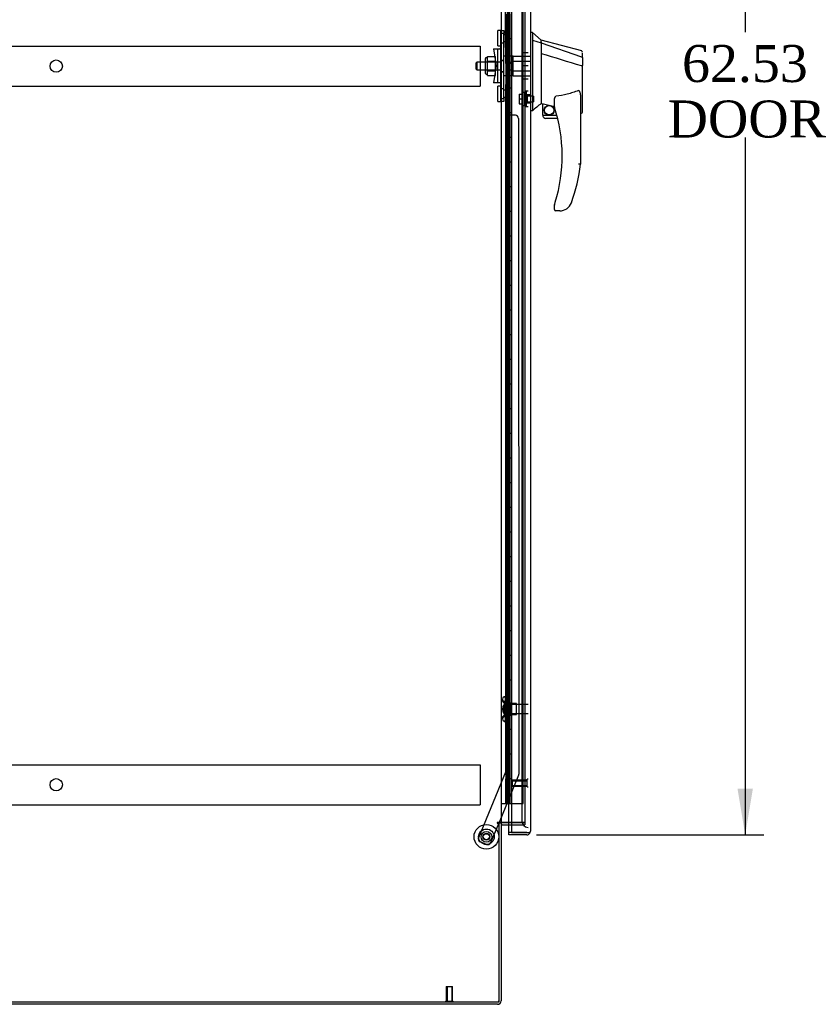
# Model space of a CAD drawing. Header units: inches. Extents: x 1 to 359, y -2 to 239.
# Tile 4 of 18: x 33 to 65, y 82 to 122. Entities that reach past the tile are written whole.
import ezdxf
from ezdxf.enums import TextEntityAlignment as Align
from ezdxf.lldxf.tags import DXFTag

# ---------------------------------------------------------------- set-up
doc = ezdxf.new("R2010")
doc.units = ezdxf.units.IN
doc.header["$MEASUREMENT"] = 0
for name, color, linetype in [('COM53964-5', 7, 'Continuous'), ('COM55523', 7, 'Continuous'), ('COM70220', 7, 'Continuous'), ('COM70838', 7, 'Continuous'), ('COM70839-3', 7, 'Continuous'), ('COM71200-3', 7, 'Continuous'), ('COM71201-6', 7, 'Continuous'), ('COM71202-4', 7, 'Continuous'), ('Default', 7, 'Continuous'), ('HAN86294', 7, 'Continuous'), ('HAN86294_NUT', 7, 'Continuous'), ('HAN86294_SCREW', 7, 'Continuous'), ('HAN86294_WASHER', 7, 'Continuous'), ('HAN_NUT', 7, 'Continuous'), ('NTS18147', 7, 'Continuous'), ('ROL87452', 7, 'Continuous'), ('RVT17786', 7, 'Continuous'), ('RVT19000', 7, 'Continuous'), ('SPC87322', 7, 'Continuous'), ('STD26122', 7, 'Continuous'), ('STD26258', 7, 'Continuous'), ('WAF25376', 7, 'Continuous'), ('WAM30038', 7, 'Continuous')]:
    doc.layers.add(name, color=color, linetype=linetype)
doc.styles.add('SEACAD_Times_New_Roman', font='times.ttf')
tags = doc.linetypes.add('HIDDEN2', pattern=[0.1875, 0.125, -0.0625]).pattern_tags.tags
tags[6:7] = [DXFTag(74, 4), DXFTag(75, 0), DXFTag(340, '0'), DXFTag(46, 0.0), DXFTag(50, 0.0), DXFTag(44, 0.0), DXFTag(45, 0.0)]
tags[4:5] = [DXFTag(74, 4), DXFTag(75, 0), DXFTag(340, '0'), DXFTag(46, 0.0), DXFTag(50, 0.0), DXFTag(44, 0.0), DXFTag(45, 0.0)]
doc.dimstyles.new('HAMMOND_(STH_-_300x200)', dxfattribs={"dimtxt": 1.5, "dimasz": 1.875, "dimexe": 0.75, "dimexo": 0.75, "dimgap": 0.375, "dimtad": 0, "dimtih": 1, "dimtoh": 1, "dimzin": 0, "dimdsep": 46, "dimtxsty": 'SEACAD_Times_New_Roman', "dimblk1": '_SE_FILLED', "dimblk2": '_SE_FILLED', "dimsah": 1, "dimcen": 0.75, "dimadec": 0, "dimazin": 0, "dimtfac": 0.8, "dimtofl": 0, "dimtmove": 0, "dimatfit": 3, "dimfxl": 1, "dimtolj": 1, "dimtzin": 0, "dimarcsym": 0})

# ---------------------------------------------------------------- blocks, each defined once
blk = doc.blocks.new('SE4')
at = {"layer": 'COM53964-5', "color": 7, "linetype": 'HIDDEN2'}
for p, q in [((17.61, 121.248), (51.985, 121.248)), ((51.985, 121.248), (51.985, 121.11)), ((51.985, 121.11), (51.985, 119.761)), ((51.985, 119.761), (51.985, 119.623)), ((17.61, 119.623), (51.985, 119.623)), ((17.61, 92.118), (51.985, 92.118)), ((51.985, 92.118), (51.985, 91.98)), ((51.985, 91.98), (51.985, 90.631)), ((51.985, 90.631), (51.985, 90.493)), ((17.61, 90.493), (51.985, 90.493))]:
    blk.add_line(p, q, dxfattribs=at)
for centre in [(34.798, 120.436), (34.798, 91.306)]:
    blk.add_circle(centre, 0.25, dxfattribs=at)
at = {"layer": 'COM55523', "color": 7, "linetype": 'HIDDEN2'}
for p, q in [((53.076, 150.543), (53.076, 90.543)), ((53.176, 90.543), (53.176, 150.543)), ((53.721, 90.543), (53.721, 150.543)), ((53.039, 121.543), (53.009, 121.543)), ((53.009, 121.543), (53.009, 120.543)), ((53.039, 120.543), (53.009, 120.543)), ((53.039, 119.543), (53.009, 119.543)), ((53.009, 119.543), (53.009, 118.543)), ((53.039, 118.543), (53.009, 118.543)), ((53.039, 117.543), (53.009, 117.543)), ((53.009, 117.543), (53.009, 116.543)), ((53.039, 116.543), (53.009, 116.543)), ((53.039, 115.543), (53.009, 115.543)), ((53.009, 115.543), (53.009, 114.543)), ((53.039, 114.543), (53.009, 114.543)), ((53.039, 113.543), (53.009, 113.543)), ((53.009, 113.543), (53.009, 112.543)), ((53.039, 112.543), (53.009, 112.543)), ((53.039, 111.543), (53.009, 111.543)), ((53.009, 111.543), (53.009, 110.543)), ((53.039, 110.543), (53.009, 110.543)), ((53.039, 109.543), (53.009, 109.543)), ((53.009, 109.543), (53.009, 108.543)), ((53.039, 108.543), (53.009, 108.543)), ((53.039, 107.543), (53.009, 107.543)), ((53.009, 107.543), (53.009, 106.543)), ((53.039, 106.543), (53.009, 106.543)), ((53.039, 105.543), (53.009, 105.543)), ((53.009, 105.543), (53.009, 104.543)), ((53.039, 104.543), (53.009, 104.543)), ((53.039, 103.543), (53.009, 103.543)), ((53.009, 103.543), (53.009, 102.543)), ((53.039, 102.543), (53.009, 102.543)), ((53.039, 101.543), (53.009, 101.543)), ((53.009, 101.543), (53.009, 100.543)), ((53.039, 100.543), (53.009, 100.543)), ((53.039, 99.543), (53.009, 99.543)), ((53.009, 99.543), (53.009, 98.543)), ((53.039, 98.543), (53.009, 98.543)), ((53.039, 97.543), (53.009, 97.543)), ((53.009, 97.543), (53.009, 96.543)), ((53.039, 96.543), (53.009, 96.543)), ((53.039, 95.543), (53.009, 95.543)), ((53.009, 95.543), (53.009, 94.543)), ((53.039, 94.543), (53.009, 94.543)), ((53.039, 93.543), (53.009, 93.543)), ((53.009, 93.543), (53.009, 92.543)), ((53.039, 92.543), (53.009, 92.543)), ((53.039, 91.543), (53.009, 91.543)), ((53.009, 91.543), (53.009, 90.543)), ((53.245, 90.543), (53.721, 90.543))]:
    blk.add_line(p, q, dxfattribs=at)
at = {"layer": 'COM55523', "color": 7, "linetype": 'Continuous'}
for p, q in [((53.039, 121.543), (53.039, 122.543)), ((53.243, 121.543), (53.243, 122.543)), ((53.243, 121.543), (53.039, 121.543)), ((53.039, 120.543), (53.039, 121.543)), ((53.243, 121.543), (53.039, 121.543)), ((53.243, 120.543), (53.243, 121.543)), ((53.243, 120.543), (53.039, 120.543)), ((53.243, 120.543), (53.039, 120.543)), ((53.039, 119.543), (53.039, 120.543)), ((53.243, 119.543), (53.243, 120.543)), ((53.243, 119.543), (53.039, 119.543)), ((53.039, 118.543), (53.039, 119.543)), ((53.243, 119.543), (53.039, 119.543)), ((53.243, 118.543), (53.243, 119.543)), ((53.243, 118.543), (53.039, 118.543)), ((53.243, 118.543), (53.039, 118.543)), ((53.039, 117.543), (53.039, 118.543)), ((53.243, 117.543), (53.243, 118.543)), ((53.243, 117.543), (53.039, 117.543)), ((53.039, 116.543), (53.039, 117.543)), ((53.243, 117.543), (53.039, 117.543)), ((53.243, 116.543), (53.243, 117.543)), ((53.243, 116.543), (53.039, 116.543)), ((53.243, 116.543), (53.039, 116.543)), ((53.039, 115.543), (53.039, 116.543)), ((53.243, 115.543), (53.243, 116.543)), ((53.243, 115.543), (53.039, 115.543)), ((53.039, 114.543), (53.039, 115.543)), ((53.243, 115.543), (53.039, 115.543)), ((53.243, 114.543), (53.243, 115.543)), ((53.243, 114.543), (53.039, 114.543)), ((53.243, 114.543), (53.039, 114.543)), ((53.039, 113.543), (53.039, 114.543)), ((53.243, 113.543), (53.243, 114.543)), ((53.243, 113.543), (53.039, 113.543)), ((53.039, 112.543), (53.039, 113.543)), ((53.243, 113.543), (53.039, 113.543)), ((53.243, 112.543), (53.243, 113.543)), ((53.243, 112.543), (53.039, 112.543)), ((53.243, 112.543), (53.039, 112.543)), ((53.039, 111.543), (53.039, 112.543)), ((53.243, 111.543), (53.243, 112.543)), ((53.243, 111.543), (53.039, 111.543)), ((53.039, 110.543), (53.039, 111.543)), ((53.243, 111.543), (53.039, 111.543)), ((53.243, 110.543), (53.243, 111.543)), ((53.243, 110.543), (53.039, 110.543)), ((53.243, 110.543), (53.039, 110.543)), ((53.039, 109.543), (53.039, 110.543)), ((53.243, 109.543), (53.243, 110.543)), ((53.243, 109.543), (53.039, 109.543)), ((53.039, 108.543), (53.039, 109.543)), ((53.243, 109.543), (53.039, 109.543)), ((53.243, 108.543), (53.243, 109.543)), ((53.243, 108.543), (53.039, 108.543)), ((53.243, 108.543), (53.039, 108.543)), ((53.039, 107.543), (53.039, 108.543)), ((53.243, 107.543), (53.243, 108.543)), ((53.243, 107.543), (53.039, 107.543)), ((53.039, 106.543), (53.039, 107.543)), ((53.243, 107.543), (53.039, 107.543)), ((53.243, 106.543), (53.243, 107.543)), ((53.243, 106.543), (53.039, 106.543)), ((53.243, 106.543), (53.039, 106.543)), ((53.039, 105.543), (53.039, 106.543)), ((53.243, 105.543), (53.243, 106.543)), ((53.243, 105.543), (53.039, 105.543)), ((53.039, 104.543), (53.039, 105.543)), ((53.243, 105.543), (53.039, 105.543)), ((53.243, 104.543), (53.243, 105.543)), ((53.243, 104.543), (53.039, 104.543)), ((53.243, 104.543), (53.039, 104.543)), ((53.039, 103.543), (53.039, 104.543)), ((53.243, 103.543), (53.243, 104.543)), ((53.243, 103.543), (53.039, 103.543)), ((53.039, 102.543), (53.039, 103.543)), ((53.243, 103.543), (53.039, 103.543)), ((53.243, 102.543), (53.243, 103.543)), ((53.243, 102.543), (53.039, 102.543)), ((53.243, 102.543), (53.039, 102.543)), ((53.039, 101.543), (53.039, 102.543)), ((53.243, 101.543), (53.243, 102.543)), ((53.243, 101.543), (53.039, 101.543)), ((53.039, 100.543), (53.039, 101.543)), ((53.243, 101.543), (53.039, 101.543)), ((53.243, 100.543), (53.243, 101.543)), ((53.243, 100.543), (53.039, 100.543)), ((53.243, 100.543), (53.039, 100.543)), ((53.039, 99.543), (53.039, 100.543)), ((53.243, 99.543), (53.243, 100.543)), ((53.243, 99.543), (53.039, 99.543)), ((53.039, 98.543), (53.039, 99.543)), ((53.243, 99.543), (53.039, 99.543)), ((53.243, 98.543), (53.243, 99.543)), ((53.243, 98.543), (53.039, 98.543)), ((53.243, 98.543), (53.039, 98.543)), ((53.039, 97.543), (53.039, 98.543)), ((53.243, 97.543), (53.243, 98.543)), ((53.243, 97.543), (53.039, 97.543)), ((53.039, 96.543), (53.039, 97.543)), ((53.243, 97.543), (53.039, 97.543)), ((53.243, 96.543), (53.243, 97.543)), ((53.243, 96.543), (53.039, 96.543)), ((53.243, 96.543), (53.039, 96.543)), ((53.039, 95.543), (53.039, 96.543)), ((53.243, 95.543), (53.243, 96.543)), ((53.243, 95.543), (53.039, 95.543)), ((53.039, 94.543), (53.039, 95.543)), ((53.243, 95.543), (53.039, 95.543)), ((53.243, 94.543), (53.243, 95.543)), ((53.243, 94.543), (53.039, 94.543)), ((53.243, 94.543), (53.039, 94.543)), ((53.039, 93.543), (53.039, 94.543)), ((53.243, 93.543), (53.243, 94.543)), ((53.243, 93.543), (53.039, 93.543)), ((53.039, 92.543), (53.039, 93.543)), ((53.243, 93.543), (53.039, 93.543)), ((53.243, 92.543), (53.243, 93.543)), ((53.243, 92.543), (53.039, 92.543)), ((53.243, 92.543), (53.039, 92.543)), ((53.039, 91.543), (53.039, 92.543)), ((53.243, 91.543), (53.243, 92.543)), ((53.243, 91.543), (53.039, 91.543)), ((53.039, 90.543), (53.039, 91.543)), ((53.243, 91.543), (53.039, 91.543)), ((53.243, 90.543), (53.243, 91.543)), ((52.828, 90.543), (53.039, 90.543)), ((53.039, 90.543), (53.243, 90.543)), ((53.243, 90.543), (53.245, 90.543))]:
    blk.add_line(p, q, dxfattribs=at)
at = {"layer": 'COM70220', "color": 7, "linetype": 'HIDDEN2'}
for p, q in [((53.67, 151.011), (53.67, 90.076)), ((53.67, 90.076), (53.67, 89.826))]:
    blk.add_line(p, q, dxfattribs=at)
blk.add_arc((53.92, 89.826), 0.25, 180, 270, dxfattribs=at)
at = {"layer": 'COM70838', "color": 7, "linetype": 'HIDDEN2'}
for p, q in [((52.813, 121.881), (52.938, 121.881)), ((52.813, 121.756), (52.813, 121.881)), ((52.813, 119.131), (52.813, 121.756)), ((52.938, 121.881), (52.938, 121.756)), ((52.938, 119.131), (52.938, 121.756)), ((52.526, 121.131), (52.696, 121.131)), ((52.526, 121.131), (52.626, 120.443)), ((52.696, 119.756), (52.696, 121.131)), ((52.696, 121.131), (52.799, 121.131)), ((52.626, 120.443), (52.526, 119.756)), ((52.696, 119.756), (52.526, 119.756)), ((52.81, 119.756), (52.696, 119.756)), ((52.813, 119.006), (52.813, 119.131)), ((52.938, 119.006), (52.813, 119.006)), ((52.938, 119.131), (52.938, 119.006))]:
    blk.add_line(p, q, dxfattribs=at)
for centre, start, end in [((52.696, 121.186), 331.9602, 0), ((52.696, 119.728), 0, 13.5446)]:
    blk.add_arc(centre, 0.117, start, end, dxfattribs=at)
at = {"layer": 'COM70839-3', "color": 7, "linetype": 'HIDDEN2'}
for p, q in [((53, 121.194), (53.013, 149.071)), ((53.07, 121.306), (53.07, 122.319)), ((53, 119.693), (53.013, 91.815)), ((53.07, 118.568), (53.07, 119.58)), ((53.406, 118.443), (53.195, 118.443)), ((53.531, 118.318), (53.544, 91.735)), ((53.013, 91.815), (51.914, 89.159)), ((53.535, 91.687), (52.745, 89.779)), ((52.733, 89.749), (52.404, 88.956)), ((52.241, 88.888), (51.981, 88.995))]:
    blk.add_line(p, q, dxfattribs=at)
at = {"layer": 'COM70839-3', "color": 7, "linetype": 'Continuous'}
blk.add_line((52.745, 89.779), (52.733, 89.749), dxfattribs=at)
at = {"layer": 'COM70839-3', "color": 7, "linetype": 'HIDDEN2'}
blk.add_circle((52.233, 89.195), 0.129, dxfattribs=at)
for centre, start, end in [((52.945, 121.306), 296.0764, 359.9725), ((52.945, 119.58), 0.0275, 63.9236), ((53.195, 118.568), 180.0275, 270.0275), ((53.406, 118.318), 0.0275, 90.0275), ((53.419, 91.734), 337.5155, 0.0275), ((52.029, 89.111), 157.5155, 247.5155), ((52.289, 89.003), 247.5155, 337.5155)]:
    blk.add_arc(centre, 0.125, start, end, dxfattribs=at)
at = {"layer": 'COM71200-3', "color": 7, "linetype": 'Continuous'}
for p, q in [((52.828, 151.089), (52.828, 89.779)), ((52.828, 89.779), (52.685, 89.779)), ((52.685, 89.749), (52.733, 89.749)), ((52.733, 89.749), (52.733, 82.499)), ((52.828, 89.779), (52.876, 89.779)), ((53.245, 89.779), (52.876, 89.779)), ((16.863, 82.499), (52.733, 82.499))]:
    blk.add_line(p, q, dxfattribs=at)
at = {"layer": 'COM71200-3', "color": 7, "linetype": 'HIDDEN2'}
for p, q in [((53.795, 151.089), (53.795, 89.779)), ((53.795, 89.779), (53.245, 89.779))]:
    blk.add_line(p, q, dxfattribs=at)
at = {"layer": 'COM71200-3', "color": 7, "linetype": 'Continuous'}
blk.add_arc((52.685, 89.764), 0.015, 90, 270, dxfattribs=at)
at = {"layer": 'COM71201-6', "color": 7, "linetype": 'Continuous'}
for p, q in [((52.828, 89.749), (52.733, 89.749)), ((52.828, 89.749), (52.828, 82.547)), ((52.876, 89.779), (53.245, 89.779)), ((52.876, 89.684), (53.245, 89.684)), ((52.685, 82.404), (16.911, 82.404))]:
    blk.add_line(p, q, dxfattribs=at)
at = {"layer": 'COM71201-6', "color": 7, "linetype": 'HIDDEN2'}
for p, q in [((53.245, 89.779), (53.795, 89.779)), ((53.245, 89.684), (53.795, 89.684)), ((53.795, 89.779), (53.795, 89.684))]:
    blk.add_line(p, q, dxfattribs=at)
at = {"layer": 'COM71201-6', "color": 7, "linetype": 'Continuous'}
for centre, radius, start, end in [((52.876, 89.636), 0.143, 90, 127.7949), ((52.876, 89.636), 0.048, 90, 180), ((52.685, 82.547), 0.143, 270, 0)]:
    blk.add_arc(centre, radius, start, end, dxfattribs=at)
at = {"layer": 'COM71201-6', "color": 7, "linetype": 'HIDDEN2'}
blk.add_arc((52.685, 82.547), 0.048, 270, 0, dxfattribs=at)
at = {"layer": 'COM71202-4', "color": 7, "linetype": 'Continuous'}
for p, q in [((53.245, 151.714), (53.245, 89.372)), ((54.015, 151.666), (54.015, 89.42)), ((53.14, 89.372), (53.14, 89.684)), ((54.015, 89.42), (54.015, 89.42)), ((54.015, 89.42), (54.015, 89.42)), ((54.015, 89.42), (54.015, 89.42)), ((53.14, 89.277), (53.14, 89.372)), ((53.872, 89.372), (53.14, 89.372)), ((53.245, 89.372), (53.14, 89.372)), ((53.872, 89.277), (53.14, 89.277)), ((53.245, 89.372), (53.872, 89.372)), ((53.872, 89.372), (53.872, 89.372)), ((53.872, 89.372), (53.934, 89.372)), ((53.872, 89.372), (53.985, 89.372)), ((53.934, 89.372), (53.985, 89.333))]:
    blk.add_line(p, q, dxfattribs=at)
at = {"layer": 'COM71202-4', "color": 7, "linetype": 'HIDDEN2'}
blk.add_line((53.14, 89.684), (53.14, 151.184), dxfattribs=at)
at = {"layer": 'COM71202-4', "color": 7, "linetype": 'Continuous'}
for start, end in [(322.4964, 359.8439), (359.9238, 0), (270, 322.4964)]:
    blk.add_arc((53.872, 89.42), 0.143, start, end, dxfattribs=at)
blk.add_open_spline([(53.985, 89.372), (53.995, 89.38), (54.002, 89.388), (54.01, 89.4), (54.012, 89.404), (54.014, 89.412), (54.015, 89.416), (54.015, 89.42)], degree=3, knots=[0, 0, 0, 0, 0.5, 0.5, 0.75, 0.75, 1, 1, 1, 1], dxfattribs=at)
at = {"layer": 'HAN86294', "color": 7, "linetype": 'Continuous'}
for p, q in [((54.098, 121.793), (54.015, 121.793)), ((54.095, 121.793), (54.095, 121.632)), ((54.45, 121.493), (54.095, 121.793)), ((54.095, 121.632), (54.095, 121.545)), ((54.095, 121.545), (54.095, 121.486)), ((54.095, 121.486), (54.45, 121.381)), ((54.095, 121.486), (54.095, 119.055)), ((54.45, 121.421), (54.45, 121.493)), ((56.098, 121.052), (54.45, 121.493)), ((54.45, 121.421), (54.45, 121.395)), ((54.45, 121.395), (54.45, 121.381)), ((54.45, 121.381), (54.45, 120.95)), ((54.45, 121.381), (56.088, 120.809)), ((54.45, 120.95), (54.45, 119.452)), ((56.13, 120.775), (56.13, 120.973)), ((56.13, 120.775), (56.13, 120.462)), ((56.074, 120.46), (56.076, 120.46)), ((56.13, 118.593), (56.13, 120.462)), ((54.45, 119.452), (54.45, 119.182)), ((54.095, 119.055), (54.095, 118.77)), ((54.45, 119.182), (54.45, 118.97)), ((54.45, 118.97), (54.45, 118.943)), ((54.99, 118.787), (54.99, 119.061)), ((56.05, 119.132), (56.05, 116.46)), ((54.095, 118.623), (54.015, 118.623)), ((54.095, 118.77), (54.095, 118.623)), ((54.45, 118.943), (54.45, 118.925)), ((54.45, 118.925), (54.45, 118.923)), ((54.45, 118.923), (54.515, 118.907)), ((54.515, 118.443), (54.515, 118.909)), ((54.515, 118.443), (55.088, 118.443)), ((55.12, 118.318), (54.64, 118.318)), ((56.05, 118.537), (56.056, 118.535)), ((54.99, 114.628), (54.99, 114.806)), ((55.205, 114.568), (55.05, 114.568)), ((55.488, 114.656), (55.487, 114.658))]:
    blk.add_line(p, q, dxfattribs=at)
at = {"layer": 'HAN86294', "color": 7, "linetype": 'HIDDEN2'}
for p, q in [((51.853, 120.603), (51.823, 120.573)), ((51.823, 120.313), (51.823, 120.573)), ((51.853, 120.283), (51.853, 120.603)), ((52.813, 120.603), (51.853, 120.603)), ((53.188, 120.603), (53.313, 120.603)), ((53.188, 120.443), (53.188, 120.603)), ((53.313, 120.643), (53.313, 120.839)), ((53.313, 120.839), (54.015, 120.839)), ((53.313, 120.244), (53.313, 120.643)), ((53.313, 120.643), (54.015, 120.643)), ((51.823, 120.313), (51.853, 120.283)), ((51.853, 120.283), (52.813, 120.283)), ((53.188, 120.283), (53.188, 120.443)), ((53.188, 120.283), (53.313, 120.283)), ((53.313, 120.048), (53.313, 120.244)), ((53.313, 120.244), (54.015, 120.244)), ((53.313, 120.048), (54.015, 120.048)), ((53.89, 119.268), (53.89, 118.943)), ((54.015, 119.268), (53.89, 119.268)), ((53.89, 118.943), (54.015, 118.943))]:
    blk.add_line(p, q, dxfattribs=at)
at = {"layer": 'HAN86294', "color": 7, "linetype": 'Continuous'}
for radius in [0.202, 0.188]:
    blk.add_circle((54.776, 118.647), radius, dxfattribs=at)
for centre, radius, start, end in [((56.07, 120.997), 0.06, 359.9815, 73.9026), ((90.861, 75.477), 56.686, 129.9653, 130.4351), ((55.05, 118.787), 0.06, 180, 197.895), ((48.886, 116.797), 6.417, 342.9898, 17.895), ((56.07, 118.593), 0.06, 256.3874, 0), ((54.64, 118.443), 0.125, 180, 193.8865), ((54.64, 118.443), 0.125, 193.8865, 229.4642), ((54.64, 118.443), 0.125, 229.4642, 270), ((48.71, 117.396), 7.4, 340.2854, 352.739), ((55.05, 114.806), 0.06, 162.105, 180), ((55.05, 114.628), 0.06, 180, 270), ((55.205, 115.068), 0.5, 270, 304.5623), ((55.205, 115.068), 0.5, 304.5623, 340.2854)]:
    blk.add_arc(centre, radius, start, end, dxfattribs=at)
for points in [[(54.45, 120.95), (54.991, 120.786), (55.533, 120.623), (56.074, 120.46)], [(54.545, 118.906), (54.693, 118.874), (54.842, 118.841), (54.99, 118.808)]]:
    blk.add_open_spline(points, degree=3, dxfattribs=at)
for points, knots in [([(56.088, 120.809), (56.1, 120.807), (56.111, 120.802), (56.126, 120.79), (56.13, 120.782), (56.13, 120.775)], [0, 0, 0, 0, 0.5, 0.5, 1, 1, 1, 1]), ([(56.076, 120.459), (56.083, 120.46), (56.091, 120.46), (56.104, 120.46), (56.11, 120.46), (56.117, 120.46), (56.119, 120.461), (56.123, 120.461), (56.125, 120.461), (56.127, 120.461), (56.128, 120.461), (56.129, 120.462), (56.13, 120.462), (56.13, 120.462)], [0, 0, 0, 0, 0.25, 0.25, 0.5, 0.5, 0.625, 0.625, 0.75, 0.75, 0.875, 0.875, 1, 1, 1, 1]), ([(55.96, 119.444), (55.887, 119.415), (55.813, 119.388), (55.664, 119.341), (55.588, 119.319), (55.359, 119.262), (55.205, 119.234), (55.05, 119.212)], [0, 0, 0, 0, 0.25, 0.25, 0.5, 0.5, 1, 1, 1, 1]), ([(55.96, 119.444), (55.962, 119.445), (55.963, 119.445), (55.967, 119.446), (55.969, 119.446), (55.975, 119.445), (55.978, 119.444), (55.984, 119.44), (55.987, 119.437), (55.992, 119.432), (55.995, 119.429), (56.001, 119.42), (56.004, 119.413), (56.01, 119.4), (56.013, 119.394), (56.02, 119.373), (56.024, 119.359), (56.031, 119.331), (56.034, 119.317), (56.041, 119.275), (56.044, 119.246), (56.049, 119.189), (56.05, 119.161), (56.05, 119.132)], [0, 0, 0, 0, 0.015625, 0.015625, 0.03125, 0.03125, 0.0625, 0.0625, 0.09375, 0.09375, 0.125, 0.125, 0.1875, 0.1875, 0.25, 0.25, 0.375, 0.375, 0.5, 0.5, 0.75, 0.75, 1, 1, 1, 1]), ([(54.99, 119.061), (54.99, 119.067), (54.99, 119.074), (54.991, 119.088), (54.992, 119.095), (54.995, 119.116), (54.997, 119.129), (55.005, 119.157), (55.01, 119.17), (55.021, 119.189), (55.025, 119.195), (55.033, 119.203), (55.036, 119.206), (55.042, 119.21), (55.046, 119.211), (55.05, 119.212)], [0, 0, 0, 0, 0.125, 0.125, 0.25, 0.25, 0.5, 0.5, 0.75, 0.75, 0.875, 0.875, 0.9375, 0.9375, 1, 1, 1, 1]), ([(54.515, 118.909), (54.515, 118.91), (54.516, 118.91), (54.519, 118.91), (54.521, 118.91), (54.529, 118.909), (54.537, 118.908), (54.545, 118.906)], [0, 0, 0, 0, 0.25, 0.25, 0.5, 0.5, 1, 1, 1, 1]), ([(56.05, 116.46), (56.05, 116.46), (56.049, 116.46), (56.047, 116.461), (56.045, 116.461), (56.041, 116.461), (56.038, 116.461), (56.031, 116.461), (56.028, 116.462), (56.015, 116.463), (56.005, 116.463), (55.989, 116.464), (55.983, 116.465), (55.972, 116.465), (55.966, 116.466), (55.96, 116.466)], [0, 0, 0, 0, 0.125, 0.125, 0.25, 0.25, 0.375, 0.375, 0.5, 0.5, 0.75, 0.75, 0.875, 0.875, 1, 1, 1, 1]), ([(54.993, 114.825), (54.993, 114.825), (54.993, 114.826), (54.994, 114.828), (54.994, 114.83), (54.996, 114.835), (54.997, 114.839), (55.001, 114.851), (55.004, 114.859), (55.012, 114.885), (55.017, 114.902), (55.022, 114.919)], [0, 0, 0, 0, 0.0625, 0.0625, 0.125, 0.125, 0.25, 0.25, 0.5, 0.5, 1, 1, 1, 1])]:
    blk.add_open_spline(points, degree=3, knots=knots, dxfattribs=at)
at = {"layer": 'HAN86294_NUT', "color": 7, "linetype": 'HIDDEN2'}
for p, q in [((52.191, 120.141), (52.191, 120.746)), ((52.271, 120.776), (52.221, 120.776)), ((52.271, 120.827), (52.596, 120.827)), ((52.271, 120.731), (52.271, 120.827)), ((52.271, 120.635), (52.271, 120.731)), ((52.271, 120.635), (52.596, 120.635)), ((52.271, 120.443), (52.271, 120.635)), ((52.596, 120.635), (52.596, 120.827)), ((52.596, 120.251), (52.596, 120.635)), ((52.271, 120.251), (52.271, 120.443)), ((52.271, 120.251), (52.596, 120.251)), ((52.271, 120.155), (52.271, 120.251)), ((52.271, 120.059), (52.271, 120.155)), ((52.596, 120.059), (52.596, 120.251)), ((52.221, 120.111), (52.271, 120.111)), ((52.271, 120.059), (52.596, 120.059))]:
    blk.add_line(p, q, dxfattribs=at)
for centre, start, end in [((52.221, 120.746), 90, 180), ((52.221, 120.141), 180, 270)]:
    blk.add_arc(centre, 0.03, start, end, dxfattribs=at)
at = {"layer": 'HAN86294_SCREW', "color": 7, "linetype": 'HIDDEN2'}
for p, q in [((53.7, 119.368), (53.7, 118.843)), ((53.77, 119.368), (53.7, 119.368)), ((53.77, 119.368), (53.77, 118.843)), ((53.563, 119.298), (53.7, 119.298)), ((53.563, 119.298), (53.563, 119.105)), ((53.563, 119.105), (53.7, 119.105)), ((53.563, 119.105), (53.563, 118.913)), ((54.145, 119.221), (53.77, 119.221)), ((53.77, 118.989), (54.145, 118.989)), ((54.145, 119.221), (54.145, 118.989)), ((53.563, 118.913), (53.7, 118.913)), ((53.7, 118.843), (53.77, 118.843))]:
    blk.add_line(p, q, dxfattribs=at)
at = {"layer": 'HAN86294_WASHER', "color": 7, "linetype": 'HIDDEN2'}
for p, q in [((53.8, 118.794), (53.8, 119.417)), ((53.86, 119.417), (53.8, 119.417)), ((53.86, 118.794), (53.86, 119.417)), ((53.86, 118.794), (53.86, 119.417)), ((53.92, 119.417), (53.86, 119.417)), ((53.8, 118.794), (53.86, 118.794)), ((53.86, 118.794), (53.92, 118.794))]:
    blk.add_line(p, q, dxfattribs=at)
at = {"layer": 'HAN_NUT', "color": 7, "linetype": 'HIDDEN2'}
for p, q in [((53.705, 120.973), (53.705, 120.443)), ((53.92, 120.973), (53.705, 120.973)), ((53.705, 120.443), (53.705, 119.913)), ((53.92, 120.443), (53.705, 120.443)), ((53.92, 119.913), (53.705, 119.913))]:
    blk.add_line(p, q, dxfattribs=at)
at = {"layer": 'NTS18147', "color": 7, "linetype": 'HIDDEN2'}
for p, q in [((52.887, 94.773), (52.887, 94.718)), ((52.949, 94.867), (52.949, 94.872)), ((53.012, 94.872), (52.949, 94.872)), ((52.949, 94.867), (53.012, 94.867)), ((52.949, 94.679), (52.949, 94.561)), ((53.012, 94.679), (52.949, 94.679)), ((53.012, 94.867), (53.012, 94.872)), ((53.012, 94.679), (53.012, 94.867)), ((53.012, 94.561), (53.012, 94.679)), ((52.949, 94.561), (53.012, 94.561)), ((53.449, 94.592), (53.012, 94.592)), ((53.012, 94.183), (53.012, 94.561)), ((53.449, 94.152), (53.449, 94.592)), ((52.887, 94.026), (52.887, 93.971)), ((52.949, 94.183), (52.949, 94.065)), ((53.012, 94.183), (52.949, 94.183)), ((52.949, 94.065), (53.012, 94.065)), ((52.949, 93.877), (52.949, 93.872)), ((53.012, 93.877), (52.949, 93.877)), ((52.949, 93.872), (53.012, 93.872)), ((53.012, 94.065), (53.012, 94.183)), ((53.012, 94.152), (53.449, 94.152)), ((53.012, 93.877), (53.012, 94.065)), ((53.012, 93.877), (53.012, 93.872))]:
    blk.add_line(p, q, dxfattribs=at)
blk.add_arc((53.205, 94.372), 0.318, 143.6338, 216.3662, dxfattribs=at)
for centre, start_param, end_param in [((53.205, 94.773), 2.506883, 3.776302), ((53.205, 94.718), 3.141593, 3.776302), ((53.205, 93.971), 2.506883, 3.776302), ((53.205, 94.026), 2.506883, 3.141593)]:
    blk.add_ellipse(centre, major_axis=(0.318, 0), ratio=0.5, start_param=start_param, end_param=end_param, dxfattribs=at)
at = {"layer": 'ROL87452', "color": 7, "linetype": 'HIDDEN2'}
blk.add_circle((52.233, 89.195), 0.5, dxfattribs=at)
at = {"layer": 'RVT17786', "color": 7, "linetype": 'HIDDEN2'}
for radius in [0.217, 0.125]:
    blk.add_circle((52.233, 89.195), radius, dxfattribs=at)
at = {"layer": 'RVT19000', "color": 7, "linetype": 'HIDDEN2'}
for p, q in [((52.7, 121.256), (52.7, 121.881)), ((52.813, 121.881), (52.7, 121.881)), ((52.813, 121.881), (52.813, 121.881)), ((52.938, 121.764), (52.813, 121.764)), ((52.813, 121.374), (52.938, 121.374)), ((53.15, 121.709), (52.938, 121.709)), ((52.938, 121.428), (53.15, 121.428)), ((53.15, 121.428), (53.15, 121.709)), ((52.7, 121.256), (52.813, 121.256)), ((52.7, 119.005), (52.7, 119.63)), ((52.813, 119.63), (52.7, 119.63)), ((52.938, 119.513), (52.813, 119.513)), ((53.15, 119.458), (52.938, 119.458)), ((53.15, 119.177), (53.15, 119.458)), ((52.7, 119.005), (52.813, 119.005)), ((52.813, 119.123), (52.938, 119.123)), ((52.813, 119.005), (52.813, 119.006)), ((52.938, 119.177), (53.15, 119.177))]:
    blk.add_line(p, q, dxfattribs=at)
at = {"layer": 'SPC87322', "color": 7, "linetype": 'HIDDEN2'}
for p, q in [((52.813, 120.681), (52.938, 120.681)), ((52.813, 120.671), (52.938, 120.671)), ((53.313, 120.836), (52.938, 120.836)), ((52.813, 120.216), (52.938, 120.216)), ((52.813, 120.206), (52.938, 120.206)), ((52.938, 120.051), (53.313, 120.051))]:
    blk.add_line(p, q, dxfattribs=at)
at = {"layer": 'STD26122', "color": 7, "linetype": 'HIDDEN2'}
for p, q in [((52.955, 94.557), (52.92, 94.522)), ((52.92, 94.222), (52.92, 94.522)), ((52.92, 94.222), (52.955, 94.187)), ((52.955, 94.557), (52.955, 94.187)), ((53.92, 94.557), (52.955, 94.557)), ((52.955, 94.187), (53.92, 94.187))]:
    blk.add_line(p, q, dxfattribs=at)
at = {"layer": 'STD26258', "color": 7, "linetype": 'HIDDEN2'}
for p, q in [((53.295, 91.247), (53.295, 91.497)), ((53.889, 91.497), (53.295, 91.497)), ((53.295, 91.466), (53.889, 91.466)), ((53.889, 91.216), (53.889, 91.528)), ((53.92, 91.528), (53.889, 91.528)), ((53.295, 91.278), (53.889, 91.278)), ((53.295, 91.247), (53.889, 91.247)), ((53.889, 91.216), (53.92, 91.216)), ((50.608, 83.124), (50.858, 83.124)), ((50.608, 83.124), (50.608, 82.53)), ((50.638, 83.124), (50.638, 82.53)), ((50.827, 83.124), (50.827, 82.53)), ((50.858, 82.53), (50.858, 83.124)), ((50.577, 82.53), (50.889, 82.53)), ((50.577, 82.53), (50.577, 82.499)), ((50.889, 82.499), (50.889, 82.53))]:
    blk.add_line(p, q, dxfattribs=at)
at = {"layer": 'WAF25376', "color": 7, "linetype": 'HIDDEN2'}
for radius in [0.315, 0.14]:
    blk.add_circle((52.233, 89.195), radius, dxfattribs=at)
at = {"layer": 'WAM30038', "color": 7, "linetype": 'HIDDEN2'}
for p, q in [((53.137, 94.747), (53.137, 93.997)), ((53.161, 94.747), (53.137, 94.747)), ((53.161, 94.747), (53.161, 93.997)), ((53.225, 94.6), (53.225, 94.546)), ((53.176, 94.554), (53.209, 94.533)), ((53.225, 94.546), (53.18, 94.574)), ((53.18, 94.549), (53.225, 94.521)), ((53.225, 94.39), (53.18, 94.39)), ((53.18, 94.355), (53.225, 94.355)), ((53.225, 94.223), (53.18, 94.195)), ((53.18, 94.17), (53.225, 94.198)), ((53.209, 94.211), (53.181, 94.193)), ((53.209, 94.533), (53.225, 94.546)), ((53.225, 94.198), (53.209, 94.211)), ((53.225, 94.521), (53.225, 94.39)), ((53.225, 94.355), (53.225, 94.223)), ((53.225, 94.198), (53.225, 94.144)), ((53.137, 93.997), (53.161, 93.997))]:
    blk.add_line(p, q, dxfattribs=at)
for centre, radius, start, end in [((53.748, 95.278), 0.854, 226.5547, 228.2901), ((53.179, 94.371), 0.0182, 87.1609, 177.9942), ((53.179, 94.373), 0.0181, 181.7718, 273.073), ((53.745, 93.469), 0.85, 131.7058, 133.4493)]:
    blk.add_arc(centre, radius, start, end, dxfattribs=at)
for points, knots in [([(53.18, 94.64), (53.182, 94.638), (53.184, 94.637), (53.186, 94.635), (53.199, 94.623), (53.212, 94.612), (53.225, 94.6)], [0, 0, 0, 0, 0.141448, 0.141448, 0.141448, 1, 1, 1, 1]), ([(53.161, 94.574), (53.161, 94.572), (53.162, 94.57), (53.164, 94.565), (53.166, 94.562), (53.171, 94.556), (53.176, 94.552), (53.18, 94.549)], [0, 0, 0, 0, 0.25, 0.25, 0.5, 0.5, 1, 1, 1, 1]), ([(53.18, 94.574), (53.178, 94.576), (53.176, 94.577), (53.171, 94.578), (53.169, 94.579), (53.167, 94.579), (53.167, 94.579), (53.166, 94.579)], [0, 0, 0, 0, 0.25, 0.25, 0.5, 0.5, 0.5626015, 0.5626015, 0.5626015, 0.5626015]), ([(53.18, 94.195), (53.178, 94.193), (53.176, 94.192), (53.171, 94.188), (53.169, 94.186), (53.166, 94.182), (53.164, 94.18), (53.162, 94.175), (53.161, 94.172), (53.161, 94.17)], [0, 0, 0, 0, 0.25, 0.25, 0.5, 0.5, 0.75, 0.75, 1, 1, 1, 1]), ([(53.166, 94.165), (53.167, 94.165), (53.167, 94.165), (53.171, 94.165), (53.176, 94.167), (53.18, 94.17)], [0.4389304, 0.4389304, 0.4389304, 0.4389304, 0.5, 0.5, 1, 1, 1, 1]), ([(53.225, 94.144), (53.212, 94.132), (53.199, 94.121), (53.186, 94.109), (53.184, 94.108), (53.182, 94.106), (53.18, 94.104)], [0, 0, 0, 0, 0.858552, 0.858552, 0.858552, 1, 1, 1, 1])]:
    blk.add_open_spline(points, degree=3, knots=knots, dxfattribs=at)
blk = doc.blocks.new('DMBLK4652')
at = {"layer": 'Default', "linetype": 'Continuous'}
for points in [[(63.032, 149.934), (62.72, 151.809), (62.407, 149.934)], [(63.032, 91.152), (62.407, 91.152), (62.72, 89.277)]]:
    blk.add_hatch(color=7, dxfattribs=at).paths.add_polyline_path(points)
at = {"layer": 'Default', "color": 7, "linetype": 'Continuous'}
for p, q in [((54.622, 151.809), (63.47, 151.809)), ((62.72, 151.809), (62.72, 121.818)), ((62.72, 117.543), (62.72, 89.277)), ((54.256, 89.277), (63.47, 89.277))]:
    blk.add_line(p, q, dxfattribs=at)
at = {"layer": 'Default', "color": 7, "linetype": 'Continuous', "style": 'SEACAD_Times_New_Roman'}
for s, p in [('62.53', (60.16, 121.293)), ('DOOR', (59.574, 119.043))]:
    blk.add_text(s, height=1.5, dxfattribs=at).set_placement(p, align=Align.TOP_LEFT)
blk = doc.blocks.new('_SE_FILLED')
at = {"color": 0}
blk.add_line((0, 0), (-1, 0), dxfattribs=at)
blk.add_solid([(0, 0), (-1, -0.1665), (-1, 0.1665), (0, 0)], dxfattribs=at)

msp = doc.modelspace()

# ---------------------------------------------------------------- block references
at = {"layer": 'Default'}
msp.add_blockref('SE4', (0, 0), dxfattribs=at)

# ---------------------------------------------------------------- dimensions: what is measured, and where the dimension line sits
at = {"layer": 'Default', "color": 7, "linetype": 'Continuous'}
dim = msp.add_linear_dim(base=(62.72, 89.277), p1=(53.872, 151.809), p2=(53.506, 89.277), angle=90, text='\\A1;<>\\PDOOR', dimstyle='HAMMOND_(STH_-_300x200)', dxfattribs=at)
dim.commit()
dim.dimension.update_dxf_attribs({"geometry": 'DMBLK4652', "text_midpoint": (62.72, 120.543), "dimtype": 160})

doc.saveas('drawing.dxf')
